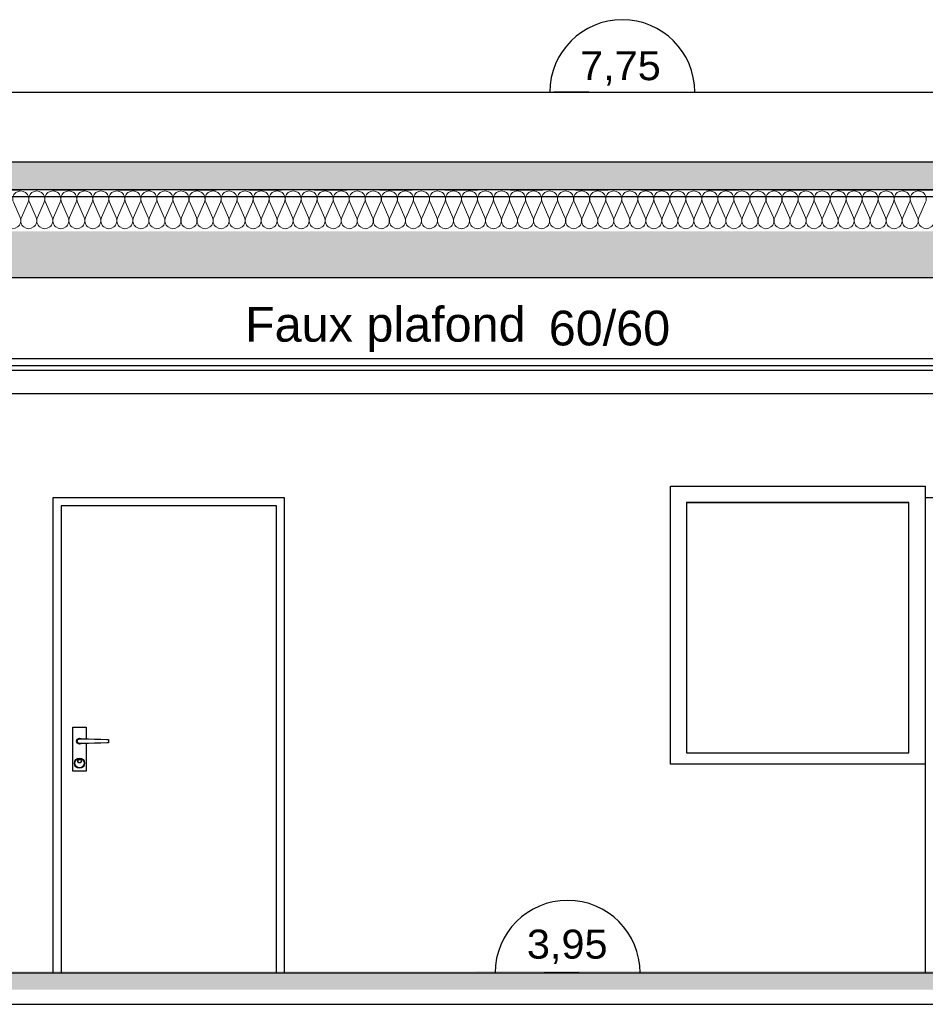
# Model space of a CAD drawing. Header units: millimetres. Extents: x 256333 to 598543, y -23220 to 10679.
# Tile 26 of 45: x 291696 to 295605, y 3815 to 8063. Entities that reach past the tile are written whole.
import ezdxf

# ---------------------------------------------------------------- set-up
doc = ezdxf.new("R2010")
doc.units = ezdxf.units.MM
doc.header["$MEASUREMENT"] = 0
doc.linetypes.add('Traits', pattern=[282.222223, 141.111112, -141.111112])
doc.layers.add('COUPE', color=7, linetype='Continuous')
doc.styles.add('STYLE_GENERE_1', font='swissc.ttf', dxfattribs={"width": 1.25})
doc.styles.add('STYLE_GENERE_3', font='arial.ttf')
doc.linetypes.add('ISOLATION', pattern='A,0.0001,-0.1,[134,ltypeshp.shx,S=0.1,R=0,X=-0.1,Y=0],-0.2,[134,ltypeshp.shx,S=0.1,R=180,X=0.1,Y=0],-0.1', length=0.4001)

msp = doc.modelspace()

# ---------------------------------------------------------------- hatches: boundary and pattern name
at = {"layer": 'COUPE'}
h = msp.add_hatch(dxfattribs=at)
h.set_pattern_fill('HONEY', color=256, scale=300)
h.paths.add_polyline_path([(270944.03, 7450), (298790.066, 7450), (298790.066, 7329.379), (270944.03, 7329.379)])
at = {"layer": 'COUPE', "linetype": 'Continuous'}
for points in [[(270468.869, 7150), (270468.869, 6950), (299034.152, 6950), (299034.152, 7150)], [(270554.291, 3953.151), (270554.291, 3873.151), (298913.055, 3878.531), (298913.055, 3958.531)]]:
    msp.add_hatch(color=256, dxfattribs=at).paths.add_polyline_path(points)

# ---------------------------------------------------------------- linework, layer by layer
for p, q in [((283857.816, 7750), (299114.152, 7750)), ((294152.103, 7750), (294002.103, 7750)), ((294152.103, 7750), (294302.103, 7750)), ((270944.03, 7450), (298790.066, 7450)), ((270944.03, 7300), (299114.152, 7300)), ((270404.384, 6950), (297145.002, 6950)), ((287207.728, 6600.75), (298271.137, 6600.75)), ((287207.728, 6570.75), (298271.137, 6570.75)), ((287207.728, 6550.75), (298271.137, 6550.75)), ((287207.728, 6450), (298279.764, 6450)), ((294504.819, 4850), (294504.819, 6050)), ((294504.819, 6050), (295604.819, 6050)), ((295604.819, 6050), (295604.819, 6000)), ((292839.151, 6000), (291839.151, 6000)), ((291839.151, 6000), (291839.151, 3950)), ((292839.151, 3950), (292839.151, 6000)), ((296604.819, 6000), (295604.819, 6000)), ((295604.819, 6000), (295604.819, 3950)), ((292804.151, 5965), (291874.151, 5965)), ((291874.151, 5965), (291874.151, 3950)), ((292804.151, 3950), (292804.151, 5965)), ((295534.819, 5980), (294574.819, 5980)), ((294574.819, 5980), (294574.819, 4900)), ((294574.819, 5979.9), (295534.819, 5979.9)), ((295534.819, 4900), (295534.819, 5980)), ((291925.651, 5010), (291982.651, 5010)), ((291925.651, 4820), (291925.651, 5010)), ((291982.651, 5010), (291982.651, 4959.897)), ((291941.151, 4950), (291942.141, 4954.975)), ((291942.141, 4945.025), (291941.151, 4950)), ((291942.141, 4954.975), (291944.959, 4959.192)), ((291944.959, 4940.808), (291942.141, 4945.025)), ((291942.151, 4950), (291943.065, 4954.592)), ((291943.065, 4945.408), (291942.151, 4950)), ((291943.065, 4954.592), (291945.666, 4958.485)), ((291945.666, 4941.515), (291943.065, 4945.408)), ((291944.151, 4950), (291944.912, 4953.827)), ((291944.912, 4946.173), (291944.151, 4950)), ((291944.912, 4953.827), (291947.08, 4957.071)), ((291947.08, 4942.929), (291944.912, 4946.173)), ((291944.959, 4959.192), (291949.176, 4962.01)), ((291949.176, 4937.99), (291944.959, 4940.808)), ((291945.666, 4958.485), (291949.559, 4961.087)), ((291949.559, 4938.913), (291945.666, 4941.515)), ((291947.08, 4957.071), (291950.324, 4959.239)), ((291950.324, 4940.761), (291947.08, 4942.929)), ((291949.176, 4962.01), (291954.151, 4963)), ((291954.151, 4937), (291949.176, 4937.99)), ((291949.559, 4961.087), (291954.151, 4962)), ((291954.151, 4938), (291949.559, 4938.913)), ((291950.324, 4959.239), (291954.151, 4960)), ((291954.151, 4940), (291950.324, 4940.761)), ((291954.151, 4963), (291959.126, 4962.01)), ((291954.151, 4962), (291958.743, 4961.087)), ((291954.151, 4960), (291979.151, 4960)), ((291979.151, 4940), (291954.151, 4940)), ((291958.743, 4938.913), (291954.151, 4938)), ((291959.126, 4937.99), (291954.151, 4937)), ((291958.743, 4961.087), (291960.369, 4960)), ((291960.369, 4940), (291958.743, 4938.913)), ((291959.126, 4962.01), (291962.135, 4960)), ((291962.135, 4940), (291959.126, 4937.99)), ((291979.151, 4960), (291992.555, 4959.607)), ((291992.555, 4940.393), (291979.151, 4940)), ((291982.651, 4940.103), (291982.651, 4820)), ((291992.555, 4959.607), (292019.261, 4958.822)), ((292019.261, 4941.178), (291992.555, 4940.393)), ((292019.261, 4958.822), (292045.661, 4958.037)), ((292045.661, 4941.963), (292019.261, 4941.178)), ((292045.661, 4958.037), (292071.556, 4957.251)), ((292071.556, 4942.749), (292045.661, 4941.963)), ((292071.556, 4957.251), (292079.612, 4957)), ((292079.612, 4943), (292071.556, 4942.749)), ((292079.612, 4957), (292079.612, 4943)), ((294574.819, 4900), (295534.819, 4900)), ((291932.151, 4855), (291933.826, 4863.419)), ((291933.826, 4846.581), (291932.151, 4855)), ((291933.826, 4863.419), (291938.595, 4870.556)), ((291938.595, 4839.444), (291933.826, 4846.581)), ((291934.151, 4855), (291935.673, 4862.654)), ((291935.673, 4847.346), (291934.151, 4855)), ((291935.673, 4862.654), (291940.009, 4869.142)), ((291940.009, 4840.858), (291935.673, 4847.346)), ((291938.595, 4870.556), (291945.732, 4875.325)), ((291940.009, 4869.142), (291946.497, 4873.478)), ((291945.732, 4875.325), (291954.151, 4877)), ((291946.151, 4864), (291946.76, 4867.061)), ((291946.76, 4860.939), (291946.151, 4864)), ((291946.497, 4873.478), (291954.151, 4875)), ((291946.76, 4867.061), (291948.494, 4869.657)), ((291948.494, 4858.343), (291946.76, 4860.939)), ((291947.151, 4864), (291947.684, 4866.679)), ((291947.684, 4861.321), (291947.151, 4864)), ((291947.684, 4866.679), (291949.201, 4868.95)), ((291949.201, 4859.05), (291947.684, 4861.321)), ((291948.494, 4869.657), (291951.09, 4871.391)), ((291951.09, 4856.609), (291948.494, 4858.343)), ((291949.201, 4868.95), (291951.472, 4870.467)), ((291951.472, 4857.533), (291949.201, 4859.05)), ((291951.09, 4871.391), (291954.151, 4872)), ((291954.151, 4856), (291951.09, 4856.609)), ((291951.472, 4870.467), (291954.151, 4871)), ((291954.151, 4857), (291951.472, 4857.533)), ((291954.151, 4877), (291962.57, 4875.325)), ((291954.151, 4875), (291961.805, 4873.478)), ((291954.151, 4872), (291957.213, 4871.391)), ((291954.151, 4871), (291956.83, 4870.467)), ((291956.83, 4857.533), (291954.151, 4857)), ((291957.213, 4856.609), (291954.151, 4856)), ((291956.83, 4870.467), (291959.101, 4868.95)), ((291959.101, 4859.05), (291956.83, 4857.533)), ((291957.213, 4871.391), (291959.808, 4869.657)), ((291959.808, 4858.343), (291957.213, 4856.609)), ((291959.101, 4868.95), (291960.618, 4866.679)), ((291960.618, 4861.321), (291959.101, 4859.05)), ((291959.808, 4869.657), (291961.542, 4867.061)), ((291961.542, 4860.939), (291959.808, 4858.343)), ((291960.618, 4866.679), (291961.151, 4864)), ((291961.151, 4864), (291960.618, 4861.321)), ((291961.542, 4867.061), (291962.151, 4864)), ((291962.151, 4864), (291961.542, 4860.939)), ((291961.805, 4873.478), (291968.293, 4869.142)), ((291962.57, 4875.325), (291969.707, 4870.556)), ((291968.293, 4869.142), (291972.629, 4862.654)), ((291972.629, 4847.346), (291968.293, 4840.858)), ((291969.707, 4870.556), (291974.476, 4863.419)), ((291974.476, 4846.581), (291969.707, 4839.444)), ((291972.629, 4862.654), (291974.151, 4855)), ((291974.151, 4855), (291972.629, 4847.346)), ((291974.476, 4863.419), (291976.151, 4855)), ((291976.151, 4855), (291974.476, 4846.581)), ((294574.819, 4850), (294504.819, 4850)), ((295534.819, 4850), (294574.819, 4850)), ((295604.819, 4850), (295534.819, 4850)), ((291982.651, 4820), (291925.651, 4820)), ((291945.732, 4834.675), (291938.595, 4839.444)), ((291946.497, 4836.522), (291940.009, 4840.858)), ((291954.151, 4833), (291945.732, 4834.675)), ((291954.151, 4835), (291946.497, 4836.522)), ((291961.805, 4836.522), (291954.151, 4835)), ((291962.57, 4834.675), (291954.151, 4833)), ((291968.293, 4840.858), (291961.805, 4836.522)), ((291969.707, 4839.444), (291962.57, 4834.675)), ((270554.291, 3950), (298910.871, 3950)), ((294109.86, 3950), (293959.86, 3950)), ((294109.86, 3950), (294259.86, 3950))]:
    msp.add_line(p, q, dxfattribs=at)
at = {"layer": 'COUPE', "linetype": 'Traits'}
msp.add_line((270388.869, 7329.379), (299114.152, 7329.379), dxfattribs=at)
at = {"layer": 'COUPE', "linetype": 'Continuous', "lineweight": 20}
for p, q in [((291668.377, 7275.46), (291697.162, 7209.724)), ((291702.975, 7209.724), (291731.76, 7275.46)), ((291737.572, 7275.46), (291766.356, 7209.724)), ((291772.17, 7209.724), (291800.955, 7275.46)), ((291806.767, 7275.46), (291835.551, 7209.724)), ((291841.365, 7209.724), (291870.149, 7275.46)), ((291875.961, 7275.46), (291904.746, 7209.724)), ((291910.56, 7209.724), (291939.344, 7275.46)), ((291945.156, 7275.46), (291973.941, 7209.724)), ((291979.754, 7209.724), (292008.539, 7275.46)), ((292014.351, 7275.46), (292043.136, 7209.724)), ((292048.949, 7209.724), (292077.734, 7275.46)), ((292083.546, 7275.46), (292112.331, 7209.724)), ((292118.144, 7209.724), (292146.929, 7275.46)), ((292152.741, 7275.46), (292181.526, 7209.724)), ((292187.339, 7209.724), (292216.124, 7275.46)), ((292221.936, 7275.46), (292250.72, 7209.724)), ((292256.534, 7209.724), (292285.319, 7275.46)), ((292291.131, 7275.46), (292319.915, 7209.724)), ((292325.729, 7209.724), (292354.513, 7275.46)), ((292360.325, 7275.46), (292389.11, 7209.724)), ((292394.924, 7209.724), (292423.708, 7275.46)), ((292429.52, 7275.46), (292458.305, 7209.724)), ((292464.118, 7209.724), (292492.903, 7275.46)), ((292498.715, 7275.46), (292527.5, 7209.724)), ((292533.313, 7209.724), (292562.098, 7275.46)), ((292567.91, 7275.46), (292596.695, 7209.724)), ((292602.508, 7209.724), (292631.293, 7275.46)), ((292637.105, 7275.46), (292665.889, 7209.724)), ((292671.703, 7209.724), (292700.488, 7275.46)), ((292706.3, 7275.46), (292735.084, 7209.724)), ((292740.898, 7209.724), (292769.682, 7275.46)), ((292775.494, 7275.46), (292804.279, 7209.724)), ((292810.093, 7209.724), (292838.877, 7275.46)), ((292844.689, 7275.46), (292873.474, 7209.724)), ((292879.288, 7209.724), (292908.072, 7275.46)), ((292913.884, 7275.46), (292942.669, 7209.724)), ((292948.482, 7209.724), (292977.267, 7275.46)), ((292983.079, 7275.46), (293011.864, 7209.724)), ((293017.677, 7209.724), (293046.462, 7275.46)), ((293052.274, 7275.46), (293081.059, 7209.724)), ((293086.872, 7209.724), (293115.657, 7275.46)), ((293121.469, 7275.46), (293150.253, 7209.724)), ((293156.067, 7209.724), (293184.852, 7275.46)), ((293190.664, 7275.46), (293219.448, 7209.724)), ((293225.262, 7209.724), (293254.046, 7275.46)), ((293259.858, 7275.46), (293288.643, 7209.724)), ((293294.457, 7209.724), (293323.241, 7275.46)), ((293329.053, 7275.46), (293357.838, 7209.724)), ((293363.651, 7209.724), (293392.436, 7275.46)), ((293398.248, 7275.46), (293427.033, 7209.724)), ((293432.846, 7209.724), (293461.631, 7275.46)), ((293467.443, 7275.46), (293496.228, 7209.724)), ((293502.041, 7209.724), (293530.826, 7275.46)), ((293536.638, 7275.46), (293565.423, 7209.724)), ((293571.236, 7209.724), (293600.021, 7275.46)), ((293605.833, 7275.46), (293634.617, 7209.724)), ((293640.431, 7209.724), (293669.216, 7275.46)), ((293675.028, 7275.46), (293703.812, 7209.724)), ((293709.626, 7209.724), (293738.41, 7275.46)), ((293744.222, 7275.46), (293773.007, 7209.724)), ((293778.821, 7209.724), (293807.605, 7275.46)), ((293813.417, 7275.46), (293842.202, 7209.724)), ((293848.015, 7209.724), (293876.8, 7275.46)), ((293882.612, 7275.46), (293911.397, 7209.724)), ((293917.21, 7209.724), (293945.995, 7275.46)), ((293951.807, 7275.46), (293980.592, 7209.724)), ((293986.405, 7209.724), (294015.19, 7275.46)), ((294021.002, 7275.46), (294049.786, 7209.724)), ((294055.6, 7209.724), (294084.385, 7275.46)), ((294090.197, 7275.46), (294118.981, 7209.724)), ((294124.795, 7209.724), (294153.579, 7275.46)), ((294159.391, 7275.46), (294188.176, 7209.724)), ((294193.99, 7209.724), (294222.774, 7275.46)), ((294228.586, 7275.46), (294257.371, 7209.724)), ((294263.184, 7209.724), (294291.969, 7275.46)), ((294297.781, 7275.46), (294326.566, 7209.724)), ((294332.379, 7209.724), (294361.164, 7275.46)), ((294366.976, 7275.46), (294395.761, 7209.724)), ((294401.574, 7209.724), (294430.359, 7275.46)), ((294436.171, 7275.46), (294464.956, 7209.724)), ((294470.769, 7209.724), (294499.554, 7275.46)), ((294505.366, 7275.46), (294534.15, 7209.724)), ((294539.964, 7209.724), (294568.749, 7275.46)), ((294574.561, 7275.46), (294603.345, 7209.724)), ((294609.159, 7209.724), (294637.943, 7275.46)), ((294643.755, 7275.46), (294672.54, 7209.724)), ((294678.354, 7209.724), (294707.138, 7275.46)), ((294712.95, 7275.46), (294741.735, 7209.724)), ((294747.548, 7209.724), (294776.333, 7275.46)), ((294782.145, 7275.46), (294810.93, 7209.724)), ((294816.743, 7209.724), (294845.528, 7275.46)), ((294851.34, 7275.46), (294880.125, 7209.724)), ((294885.938, 7209.724), (294914.723, 7275.46)), ((294920.535, 7275.46), (294949.319, 7209.724)), ((294955.133, 7209.724), (294983.918, 7275.46)), ((294989.73, 7275.46), (295018.514, 7209.724)), ((295024.328, 7209.724), (295053.112, 7275.46)), ((295058.924, 7275.46), (295087.709, 7209.724)), ((295093.523, 7209.724), (295122.307, 7275.46)), ((295128.119, 7275.46), (295156.904, 7209.724)), ((295162.718, 7209.724), (295191.502, 7275.46)), ((295197.314, 7275.46), (295226.099, 7209.724)), ((295231.912, 7209.724), (295260.697, 7275.46)), ((295266.509, 7275.46), (295295.294, 7209.724)), ((295301.107, 7209.724), (295329.892, 7275.46)), ((295335.704, 7275.46), (295364.489, 7209.724)), ((295370.302, 7209.724), (295399.087, 7275.46)), ((295404.899, 7275.46), (295433.683, 7209.724)), ((295439.497, 7209.724), (295468.282, 7275.46)), ((295474.094, 7275.46), (295502.878, 7209.724)), ((295508.692, 7209.724), (295537.476, 7275.46)), ((295543.288, 7275.46), (295572.073, 7209.724)), ((295577.887, 7209.724), (295606.671, 7275.46))]:
    msp.add_line(p, q, dxfattribs=at)
at = {"layer": 'COUPE', "linetype": 'ISOLATION', "ltscale": 150}
msp.add_line((270554.291, 3814.537), (298914.152, 3814.537), dxfattribs=at)
at = {"layer": 'COUPE'}
msp.add_lwpolyline([(270944.03, 7450), (298790.066, 7450), (298790.066, 7329.379), (270944.03, 7329.379)], close=True, dxfattribs=at)
for centre in [(294297.262, 7750), (294061.154, 3950)]:
    msp.add_arc(centre, 313.006, 0, 180, dxfattribs=at)
at = {"layer": 'COUPE', "linetype": 'Continuous', "lineweight": 20}
for centre, start_param, end_param in [((291700.068, 7289.341), 4.29959522, 8.26677441), ((291769.262, 7289.341), 4.29959522, 8.26677441), ((291838.457, 7289.341), 4.29959522, 8.26677441), ((291907.652, 7289.341), 4.29959522, 8.26677441), ((291976.847, 7289.341), 4.29959522, 8.26677441), ((292046.042, 7289.341), 4.29959522, 8.26677441), ((292115.237, 7289.341), 4.29959522, 8.26677441), ((292184.432, 7289.341), 4.29959522, 8.26677441), ((292253.626, 7289.341), 4.29959522, 8.26677441), ((292322.821, 7289.341), 4.29959522, 8.26677441), ((292392.016, 7289.341), 4.29959522, 8.26677441), ((292461.211, 7289.341), 4.29959522, 8.26677441), ((292530.406, 7289.341), 4.29959522, 8.26677441), ((292599.601, 7289.341), 4.29959522, 8.26677441), ((292668.795, 7289.341), 4.29959522, 8.26677441), ((292737.99, 7289.341), 4.29959522, 8.26677441), ((292807.185, 7289.341), 4.29959522, 8.26677441), ((292876.38, 7289.341), 4.29959522, 8.26677441), ((292945.575, 7289.341), 4.29959522, 8.26677441), ((293014.77, 7289.341), 4.29959522, 8.26677441), ((293083.965, 7289.341), 4.29959522, 8.26677441), ((293153.159, 7289.341), 4.29959522, 8.26677441), ((293222.354, 7289.341), 4.29959522, 8.26677441), ((293291.549, 7289.341), 4.29959522, 8.26677441), ((293360.744, 7289.341), 4.29959522, 8.26677441), ((293429.939, 7289.341), 4.29959522, 8.26677441), ((293499.134, 7289.341), 4.29959522, 8.26677441), ((293568.328, 7289.341), 4.29959522, 8.26677441), ((293637.523, 7289.341), 4.29959522, 8.26677441), ((293706.718, 7289.341), 4.29959522, 8.26677441), ((293775.913, 7289.341), 4.29959522, 8.26677441), ((293845.108, 7289.341), 4.29959522, 8.26677441), ((293914.303, 7289.341), 4.29959522, 8.26677441), ((293983.498, 7289.341), 4.29959522, 8.26677441), ((294052.692, 7289.341), 4.29959522, 8.26677441), ((294121.887, 7289.341), 4.29959522, 8.26677441), ((294191.082, 7289.341), 4.29959522, 8.26677441), ((294260.277, 7289.341), 4.29959522, 8.26677441), ((294329.472, 7289.341), 4.29959522, 8.26677441), ((294398.667, 7289.341), 4.29959522, 8.26677441), ((294467.862, 7289.341), 4.29959522, 8.26677441), ((294537.056, 7289.341), 4.29959522, 8.26677441), ((294606.251, 7289.341), 4.29959522, 8.26677441), ((294675.446, 7289.341), 4.29959522, 8.26677441), ((294744.641, 7289.341), 4.29959522, 8.26677441), ((294813.836, 7289.341), 4.29959522, 8.26677441), ((294883.031, 7289.341), 4.29959522, 8.26677441), ((294952.225, 7289.341), 4.29959522, 8.26677441), ((295021.42, 7289.341), 4.29959522, 8.26677441), ((295090.615, 7289.341), 4.29959522, 8.26677441), ((295159.81, 7289.341), 4.29959522, 8.26677441), ((295229.005, 7289.341), 4.29959522, 8.26677441), ((295298.2, 7289.341), 4.29959522, 8.26677441), ((295367.395, 7289.341), 4.29959522, 8.26677441), ((295436.589, 7289.341), 4.29959522, 8.26677441), ((295505.784, 7289.341), 4.29959522, 8.26677441), ((295574.979, 7289.341), 4.29959522, 8.26677441), ((291665.471, 7195.843), 1.15800302, 5.12518274), ((291734.666, 7195.843), 1.15800302, 5.12518274), ((291803.861, 7195.843), 1.15800302, 5.12518274), ((291873.055, 7195.843), 1.15800302, 5.12518274), ((291942.25, 7195.843), 1.15800302, 5.12518274), ((292011.445, 7195.843), 1.15800302, 5.12518274), ((292080.64, 7195.843), 1.15800302, 5.12518274), ((292149.835, 7195.843), 1.15800302, 5.12518274), ((292219.03, 7195.843), 1.15800302, 5.12518274), ((292288.225, 7195.843), 1.15800302, 5.12518274), ((292357.419, 7195.843), 1.15800302, 5.12518274), ((292426.614, 7195.843), 1.15800302, 5.12518274), ((292495.809, 7195.843), 1.15800302, 5.12518274), ((292565.004, 7195.843), 1.15800302, 5.12518274), ((292634.199, 7195.843), 1.15800302, 5.12518274), ((292703.394, 7195.843), 1.15800302, 5.12518274), ((292772.589, 7195.843), 1.15800302, 5.12518274), ((292841.783, 7195.843), 1.15800302, 5.12518274), ((292910.978, 7195.843), 1.15800302, 5.12518274), ((292980.173, 7195.843), 1.15800302, 5.12518274), ((293049.368, 7195.843), 1.15800302, 5.12518274), ((293118.563, 7195.843), 1.15800302, 5.12518274), ((293187.758, 7195.843), 1.15800302, 5.12518274), ((293256.952, 7195.843), 1.15800302, 5.12518274), ((293326.147, 7195.843), 1.15800302, 5.12518274), ((293395.342, 7195.843), 1.15800302, 5.12518274), ((293464.537, 7195.843), 1.15800302, 5.12518274), ((293533.732, 7195.843), 1.15800302, 5.12518274), ((293602.927, 7195.843), 1.15800302, 5.12518274), ((293672.122, 7195.843), 1.15800302, 5.12518274), ((293741.316, 7195.843), 1.15800302, 5.12518274), ((293810.511, 7195.843), 1.15800302, 5.12518274), ((293879.706, 7195.843), 1.15800302, 5.12518274), ((293948.901, 7195.843), 1.15800302, 5.12518274), ((294018.096, 7195.843), 1.15800302, 5.12518274), ((294087.291, 7195.843), 1.15800302, 5.12518274), ((294156.485, 7195.843), 1.15800302, 5.12518274), ((294225.68, 7195.843), 1.15800302, 5.12518274), ((294294.875, 7195.843), 1.15800302, 5.12518274), ((294364.07, 7195.843), 1.15800302, 5.12518274), ((294433.265, 7195.843), 1.15800302, 5.12518274), ((294502.46, 7195.843), 1.15800302, 5.12518274), ((294571.655, 7195.843), 1.15800302, 5.12518274), ((294640.849, 7195.843), 1.15800302, 5.12518274), ((294710.044, 7195.843), 1.15800302, 5.12518274), ((294779.239, 7195.843), 1.15800302, 5.12518274), ((294848.434, 7195.843), 1.15800302, 5.12518274), ((294917.629, 7195.843), 1.15800302, 5.12518274), ((294986.824, 7195.843), 1.15800302, 5.12518274), ((295056.019, 7195.843), 1.15800302, 5.12518274), ((295125.213, 7195.843), 1.15800302, 5.12518274), ((295194.408, 7195.843), 1.15800302, 5.12518274), ((295263.603, 7195.843), 1.15800302, 5.12518274), ((295332.798, 7195.843), 1.15800302, 5.12518274), ((295401.993, 7195.843), 1.15800302, 5.12518274), ((295471.188, 7195.843), 1.15800302, 5.12518274), ((295540.382, 7195.843), 1.15800302, 5.12518274), ((295609.577, 7195.843), 1.15800302, 5.12518274)]:
    msp.add_ellipse(centre, major_axis=(0, 34.602), ratio=0.99984025, start_param=start_param, end_param=end_param, dxfattribs=at)

# ---------------------------------------------------------------- texts
at = {"layer": 'COUPE', "style": 'STYLE_GENERE_1', "width": 1.25}
for s, p in [('7,75', (294115.114, 7802.164)), ('3,95', (293885.329, 4011.68))]:
    msp.add_text(s, height=125, dxfattribs=at).set_placement(p)
at = {"layer": 'COUPE', "style": 'STYLE_GENERE_3'}
for s, p in [('Faux plafond', (292668.401, 6673.758)), ('60/60', (293979.686, 6657.475))]:
    msp.add_text(s, height=150, dxfattribs=at).set_placement(p)

doc.saveas('drawing.dxf')
